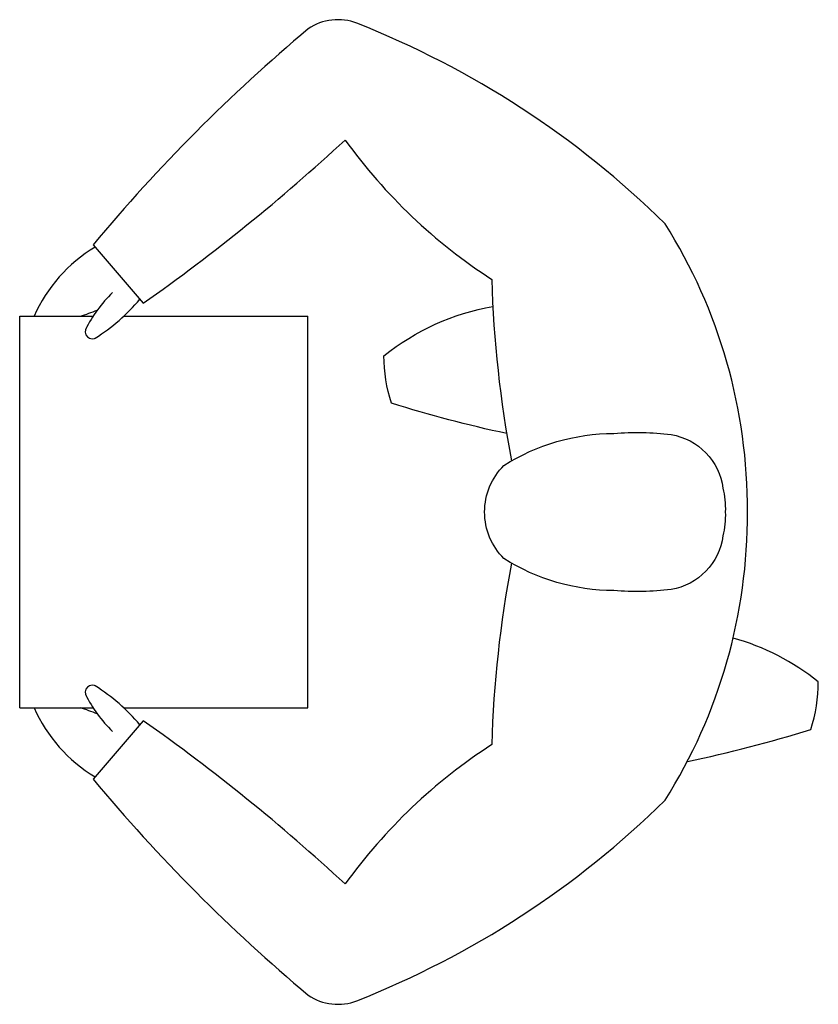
# Model space of a CAD drawing. Extents: x -0.289 to 0.33, y -0.376 to 0.388.
import ezdxf

# ---------------------------------------------------------------- set-up
doc = ezdxf.new("R2010")
doc.units = 0
doc.header["$MEASUREMENT"] = 0
doc.layers.add('HUMANOS', color=1, linetype='CONTINUOUS')

msp = doc.modelspace()

# ---------------------------------------------------------------- linework, layer by layer
at = {"layer": 'HUMANOS'}
for p, q in [((-0.28925, 0.15755), (-0.23233, 0.15755)), ((-0.28925, -0.14601), (-0.28925, 0.15755)), ((-0.20869, 0.15755), (-0.06579, 0.15755)), ((-0.06579, -0.14601), (-0.06579, 0.15755)), ((-0.28925, -0.14601), (-0.23233, -0.14601)), ((-0.20869, -0.14601), (-0.06579, -0.14601))]:
    msp.add_line(p, q, dxfattribs=at)
for points in [[(0.09221, -0.03392, 0.0407), (0.07686, -0.17463, 0.093262), (-0.03683, -0.28271, 0.033283), (-0.19349, -0.1561), (-0.23225, -0.2014, 0.04517), (-0.06551, -0.36886, 0.249277), (-0.02772, -0.3732, 0.100802), (0.21126, -0.21776, 0.142669), (0.2751, 0.00577, 0.142669), (0.21126, 0.22929, 0.100802), (-0.02772, 0.38473, 0.249277), (-0.06551, 0.38039, 0.04517), (-0.23225, 0.21294), (-0.19349, 0.16764, 0.033283), (-0.03683, 0.29424, 0.093262), (0.07686, 0.18616, 0.0407), (0.09221, 0.04546)], [(0.08841, 0.06662, -0.023824), (-0.00085, 0.09012, -0.079961), (-0.00674, 0.12691, -0.127517), (0.07769, 0.16509)], [(0.2285, -0.18764, 0.025515), (0.32418, -0.16281, 0.079961), (0.33006, -0.12601, 0.101711), (0.26397, -0.09197)]]:
    msp.add_lwpolyline(points, format="xyb", dxfattribs=at)
msp.add_lwpolyline([(0.0713, 0.00577, -0.199425), (0.08631, 0.0419, -0.141135), (0.17155, 0.06671, -0.052156), (0.21592, 0.06589, -0.326062), (0.25615, 0.02432, -0.069679), (0.2579, 0.00577, -0.069679), (0.25615, -0.01279, -0.326062), (0.21592, -0.05436, -0.052156), (0.17155, -0.05517, -0.141135), (0.08631, -0.03037, -0.199425)], format="xyb", close=True, dxfattribs=at)
for centre, radius, start, end in [((-0.1691, 0.10916), 0.11927, 121.14784, 156.06721), ((-0.13949, 0.09701), 0.11083, 134.61104, 153.02459), ((-0.31183, 0.26857), 0.15154, 302.41339, 319.77834), ((-0.87261, 1.93478), 1.88572, 289.53032, 289.95342), ((-0.23298, 0.14565), 0.00554, 143.82656, 309.96922), ((-0.23298, -0.13411), 0.00554, 50.03078, 216.17344), ((-0.31183, -0.25704), 0.15154, 40.22166, 57.58661), ((-0.13949, -0.08548), 0.11083, 206.97541, 225.38896), ((-0.1691, -0.09763), 0.11927, 203.93279, 238.85216), ((-0.87261, -1.92324), 1.88572, 70.04658, 70.46968)]:
    msp.add_arc(centre, radius, start, end, dxfattribs=at)

doc.saveas('drawing.dxf')
